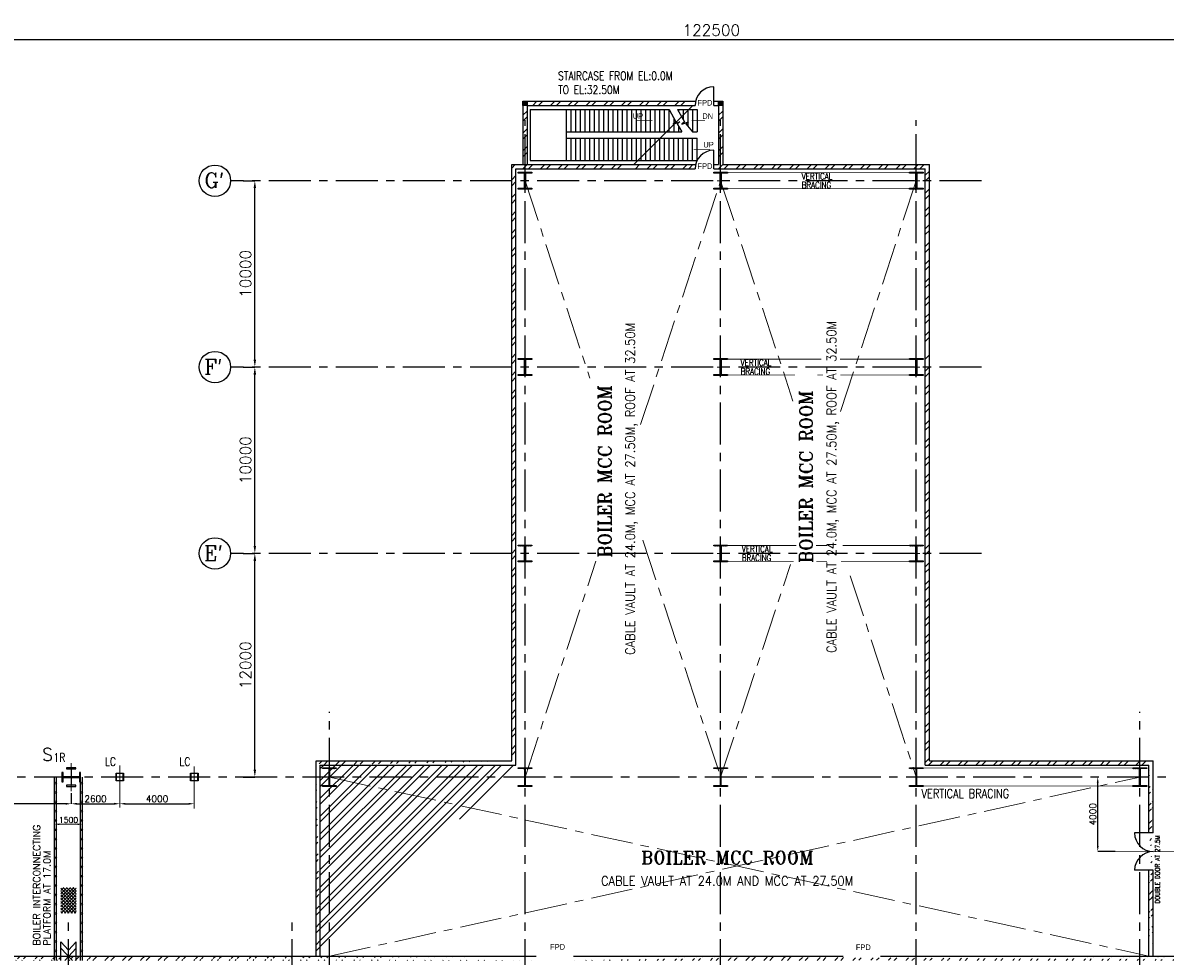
# Model space of a CAD drawing. Header units: inches. Extents: x 0 to 1544102, y -512776 to 23144100.
# Tile 52 of 256: x 135145 to 196453, y -178191 to -128112. Entities that reach past the tile are written whole.
import ezdxf

# ---------------------------------------------------------------- set-up
doc = ezdxf.new("R2010")
doc.units = ezdxf.units.IN
doc.header["$LTSCALE"] = 1800
doc.header["$MEASUREMENT"] = 0
doc.linetypes.add('CENTER', pattern=[2, 1.25, -0.25, 0.25, -0.25])
doc.linetypes.add('HIDDEN', pattern=[0.375, 0.25, -0.125])
doc.layers.get('0').update_dxf_attribs({"color": 253, "lineweight": 9})
for name, color, linetype in [('1', 7, 'Continuous'), ('1_01_STEEL_TIER1', 7, 'Continuous'), ('BRACING', 1, 'HIDDEN'), ('COL', 1, 'Continuous'), ('DIM', 4, 'Continuous'), ('GRID', 251, 'CENTER'), ('STAIR', 2, 'Continuous'), ('STEEL', 231, 'Continuous'), ('TEXT', 3, 'Continuous'), ('WALL', 6, 'Continuous')]:
    doc.layers.add(name, color=color, linetype=linetype)
doc.layers.add('CEN', color=2, linetype='CENTER', lineweight=15)
doc.styles.add('C4', font='COMPLEX', dxfattribs={"width": 0.75, "height": 625})
doc.styles.add('HTX11', font='O8111901')
doc.styles.add('ROMANC', font='ROMANC.SHX')
doc.styles.add('ROMANS', font='romans.shx')
doc.styles.add('ROMANT', font='romant')
doc.styles.add('S3', font='simplex.shx', dxfattribs={"width": 0.75, "height": 320})
doc.dimstyles.new('K2', dxfattribs={"dimtxt": 600, "dimasz": 400, "dimexe": 200, "dimexo": 200, "dimgap": 200, "dimtad": 1, "dimdec": 0, "dimzin": 0, "dimdsep": 46, "dimtxsty": 'ROMANC', "dimcen": 0.09, "dimclrd": 256, "dimclrt": 4, "dimadec": 0, "dimazin": 0, "dimtfac": 1, "dimtdec": 0, "dimtofl": 0, "dimtmove": 1, "dimatfit": 3, "dimfxl": 0.18, "dimtolj": 1, "dimtzin": 0, "dimarcsym": 0})
doc.dimstyles.new('STANDARD1', dxfattribs={"dimtxt": 300, "dimasz": 250, "dimexe": 0, "dimexo": 0, "dimgap": 80, "dimtad": 1, "dimdec": 0, "dimzin": 0, "dimdsep": 46, "dimtxsty": 'ROMANS', "dimcen": 0, "dimclrd": 4, "dimclre": 4, "dimclrt": 7, "dimadec": 0, "dimazin": 0, "dimtfac": 0.09, "dimtdec": 0, "dimtix": 1, "dimtofl": 0, "dimtmove": 0, "dimatfit": 3, "dimfxl": 1, "dimtolj": 1, "dimtzin": 0, "dimarcsym": 0})
doc.dimstyles.new('USER175', dxfattribs={"dimscale": 175, "dimtxt": 2, "dimasz": 1.75, "dimexe": 0, "dimexo": 0, "dimgap": 0.5, "dimtad": 1, "dimdec": 0, "dimzin": 0, "dimdsep": 46, "dimtxsty": 'ROMANS', "dimcen": 0, "dimclrd": 4, "dimclre": 4, "dimclrt": 4, "dimadec": 0, "dimazin": 0, "dimtfac": 0.09, "dimtdec": 0, "dimtix": 1, "dimtofl": 0, "dimtmove": 0, "dimatfit": 3, "dimfxl": 1, "dimtolj": 1, "dimtzin": 0, "dimarcsym": 0})
pattern_1 = [(45, (-320647.8, -239592.44), (-477.2971, 477.2971), []), (45, (-320329.6, -239592.44), (-477.2971, 477.2971), [])]

# ---------------------------------------------------------------- blocks, each defined once
blk = doc.blocks.new('*D260')
at = {"layer": 'DIM', "color": 0, "lineweight": -2, "transparency": 16777216}
for p, q in [((146966, -156581), (147596, -156581)), ((146966, -168581), (147596, -168581))]:
    blk.add_line(p, q, dxfattribs=at)
at = {"layer": 'DIM', "lineweight": -2, "transparency": 16777216}
blk.add_line((147596, -168181), (147596, -156981), dxfattribs=at)
at = {"layer": 'DIM', "transparency": 16777216}
for points in [[(147529, -156981), (147663, -156981), (147596, -156581)], [(147529, -168181), (147663, -168181), (147596, -168581)]]:
    blk.add_solid(points, dxfattribs=at)
at = {"layer": 'DIM', "color": 4, "transparency": 16777216, "insert": (147096, -162581), "char_height": 600, "attachment_point": 5, "rotation": 90, "style": 'ROMANC'}
blk.add_mtext('\\A1;12000', dxfattribs=at)
blk = doc.blocks.new('*D294')
at = {"layer": 'DIM', "color": 0, "lineweight": -2, "transparency": 16777216}
for p, q in [((110846, -135036), (110846, -129006)), ((233346, -137335), (233346, -129006))]:
    blk.add_line(p, q, dxfattribs=at)
at = {"layer": 'DIM', "lineweight": -2, "transparency": 16777216}
blk.add_line((111346, -129006), (232846, -129006), dxfattribs=at)
at = {"layer": 'DIM', "transparency": 16777216}
for points in [[(111346, -128922), (111346, -129089), (110846, -129006)], [(232846, -128922), (232846, -129089), (233346, -129006)]]:
    blk.add_solid(points, dxfattribs=at)
at = {"layer": 'DIM', "color": 4, "transparency": 16777216, "insert": (172096, -128506), "char_height": 600, "attachment_point": 5, "style": 'ROMANC'}
blk.add_mtext('\\A1;122500', dxfattribs=at)
blk = doc.blocks.new('*D295')
at = {"layer": 'DIM', "color": 0, "lineweight": -2, "transparency": 16777216}
for p, q in [((146966, -146581), (147596, -146581)), ((146966, -156581), (147596, -156581))]:
    blk.add_line(p, q, dxfattribs=at)
at = {"layer": 'DIM', "lineweight": -2, "transparency": 16777216}
blk.add_line((147596, -156181), (147596, -146981), dxfattribs=at)
at = {"layer": 'DIM', "transparency": 16777216}
for points in [[(147529, -146981), (147663, -146981), (147596, -146581)], [(147529, -156181), (147663, -156181), (147596, -156581)]]:
    blk.add_solid(points, dxfattribs=at)
at = {"layer": 'DIM', "color": 4, "transparency": 16777216, "insert": (147096, -151581), "char_height": 600, "attachment_point": 5, "rotation": 90, "style": 'ROMANC'}
blk.add_mtext('\\A1;10000', dxfattribs=at)
blk = doc.blocks.new('D-ROW COLUMN')
at = {"layer": 'COL'}
h = blk.add_hatch(dxfattribs=at)
h.set_pattern_fill('ANSI31', color=256, scale=200, angle=180, style=0)
h.set_pattern_definition([(225, (-560004.63, -115195.517), (17.6776695, -17.6776695), [])])
h.paths.add_polyline_path([(370, 500), (0, 500), (0, 460), (14, 460), (370, 460)])
h.paths.add_polyline_path([(0, 500), (-370, 500), (-370, 460), (0, 460)])
h.paths.add_polyline_path([(14, 460), (0, 460), (0, 0), (14, 0)])
h.paths.add_polyline_path([(0, 460), (-14, 460), (-14, 0), (0, 0)])
h.paths.add_polyline_path([(14, 0), (0, 0), (0, -460), (14, -460)])
h.paths.add_polyline_path([(0, 0), (-14, 0), (-14, -460), (0, -460)])
h.paths.add_polyline_path([(370, -460), (0, -460), (0, -500), (370, -500)])
h.paths.add_polyline_path([(0, -460), (-14, -460), (-370, -460), (-370, -500), (0, -500)])
at = {"layer": 'CEN'}
for p, q in [((192, 0), (-192, 0)), ((0, 500), (0, -500))]:
    blk.add_line(p, q, dxfattribs=at)
at = {"layer": 'COL'}
for points in [[(-370, 500), (370, 500), (370, 460), (-370, 460)], [(-14, 460), (14, 460), (14, -460), (-14, -460)], [(-370, -460), (370, -460), (370, -500), (-370, -500)]]:
    blk.add_lwpolyline(points, close=True, dxfattribs=at)
blk = doc.blocks.new('*D27')
at = {"layer": 'DIM', "color": 4, "lineweight": -2, "transparency": 16777216}
for p, q in [((-400, 6532), (-400, 6632)), ((850, 6632), (-150, 6632)), ((1100, 6532), (1100, 6632))]:
    blk.add_line(p, q, dxfattribs=at)
at = {"layer": 'DIM', "color": 4, "transparency": 16777216}
for points in [[(-150, 6674), (-150, 6590), (-400, 6632)], [(850, 6674), (850, 6590), (1100, 6632)]]:
    blk.add_solid(points, dxfattribs=at)
at = {"layer": 'DIM', "color": 4, "transparency": 16777216, "insert": (350, 6862), "char_height": 300, "attachment_point": 5, "style": 'ROMANS'}
blk.add_mtext('\\A1;1500', dxfattribs=at)
blk = doc.blocks.new('*D344')
at = {"layer": 'DIM', "color": 0, "lineweight": -2, "transparency": 16777216}
for p, q in [((146966, -136581), (147596, -136581)), ((146966, -146581), (147596, -146581))]:
    blk.add_line(p, q, dxfattribs=at)
at = {"layer": 'DIM', "lineweight": -2, "transparency": 16777216}
blk.add_line((147596, -146181), (147596, -136981), dxfattribs=at)
at = {"layer": 'DIM', "transparency": 16777216}
for points in [[(147529, -136981), (147663, -136981), (147596, -136581)], [(147529, -146181), (147663, -146181), (147596, -146581)]]:
    blk.add_solid(points, dxfattribs=at)
at = {"layer": 'DIM', "color": 4, "transparency": 16777216, "insert": (147096, -141581), "char_height": 600, "attachment_point": 5, "rotation": 90, "style": 'ROMANC'}
blk.add_mtext('\\A1;10000', dxfattribs=at)
blk = doc.blocks.new('F-ROW COLUMN')
at = {"layer": 'COL'}
h = blk.add_hatch(dxfattribs=at)
h.set_pattern_fill('ANSI31', color=256, scale=200, angle=180, style=0)
h.set_pattern_definition([(225, (-557328.912, -127499.994), (17.6776695, -17.6776695), [])])
h.paths.add_polyline_path([(370, 450), (0, 450), (0, 400), (22.5, 400), (370, 400)])
h.paths.add_polyline_path([(0, 450), (-370, 450), (-370, 400), (0, 400)])
h.paths.add_polyline_path([(0, 400), (-22.5, 400), (-22.5, 0), (0, 0)])
h.paths.add_polyline_path([(22.5, 400), (0, 400), (0, 0), (22.5, 0)])
h.paths.add_polyline_path([(0, 0), (-22.5, 0), (-22.5, -400), (0, -400)])
h.paths.add_polyline_path([(22.5, 0), (0, 0), (0, -400), (22.5, -400)])
h.paths.add_polyline_path([(0, -400), (-22.5, -400), (-370, -400), (-370, -450), (0, -450)])
h.paths.add_polyline_path([(370, -400), (0, -400), (0, -450), (370, -450)])
at = {"layer": 'CEN'}
for p, q in [((191.6, 0), (-191.6, 0)), ((0, -450), (0, 450))]:
    blk.add_line(p, q, dxfattribs=at)
at = {"layer": 'COL'}
for points in [[(-370, 450), (370, 450), (370, 400), (-370, 400)], [(-22.5, 400), (22.5, 400), (22.5, -400), (-22.5, -400)], [(-370, -400), (370, -400), (370, -450), (-370, -450)]]:
    blk.add_lwpolyline(points, close=True, dxfattribs=at)
blk = doc.blocks.new('*D351')
at = {"layer": 'DIM', "color": 4, "lineweight": -2, "transparency": 16777216}
blk.add_line((138052, -170014), (140040, -170014), dxfattribs=at)
at = {"layer": 'DIM', "color": 4, "transparency": 16777216}
for points in [[(138052, -169963), (138052, -170065), (137746, -170014)], [(140040, -169963), (140040, -170065), (140346, -170014)]]:
    blk.add_solid(points, dxfattribs=at)
at = {"layer": 'DIM', "color": 4, "transparency": 16777216, "insert": (139046, -169752), "char_height": 350, "attachment_point": 5, "style": 'ROMANS'}
blk.add_mtext('\\A1;2600', dxfattribs=at)
blk = doc.blocks.new('*D352')
at = {"layer": 'DIM', "color": 4, "lineweight": -2, "transparency": 16777216}
blk.add_line((140652, -170014), (144040, -170014), dxfattribs=at)
at = {"layer": 'DIM', "color": 4, "transparency": 16777216}
for points in [[(140652, -169963), (140652, -170065), (140346, -170014)], [(144040, -169963), (144040, -170065), (144346, -170014)]]:
    blk.add_solid(points, dxfattribs=at)
at = {"layer": 'DIM', "color": 4, "transparency": 16777216, "insert": (142346, -169752), "char_height": 350, "attachment_point": 5, "style": 'ROMANS'}
blk.add_mtext('\\A1;4000', dxfattribs=at)
blk = doc.blocks.new('*D355')
at = {"layer": 'DIM', "color": 4, "lineweight": -2, "transparency": 16777216}
for p, q in [((125746, -168496), (125746, -170014)), ((137746, -169437), (137746, -170014)), ((137440, -170014), (126052, -170014))]:
    blk.add_line(p, q, dxfattribs=at)
at = {"layer": 'DIM', "color": 4, "transparency": 16777216}
for points in [[(126052, -169963), (126052, -170065), (125746, -170014)], [(137440, -169963), (137440, -170065), (137746, -170014)]]:
    blk.add_solid(points, dxfattribs=at)
at = {"layer": 'DIM', "color": 4, "transparency": 16777216, "insert": (131746, -169752), "char_height": 350, "attachment_point": 5, "style": 'ROMANS'}
blk.add_mtext('\\A1;12000', dxfattribs=at)
blk = doc.blocks.new('*D532')
at = {"color": 4, "lineweight": -2, "transparency": 16777216}
for p, q in [((192835, -172275), (192835, -168887)), ((193771, -172581), (192835, -172581))]:
    blk.add_line(p, q, dxfattribs=at)
at = {"color": 4, "transparency": 16777216}
for points in [[(192784, -168887), (192886, -168887), (192835, -168581)], [(192784, -172275), (192886, -172275), (192835, -172581)]]:
    blk.add_solid(points, dxfattribs=at)
at = {"color": 4, "transparency": 16777216, "insert": (192572, -170581), "char_height": 350, "attachment_point": 5, "rotation": 90, "style": 'ROMANS'}
blk.add_mtext('\\A1;4000', dxfattribs=at)
blk = doc.blocks.new('BOILER INTERCONNECTION PLATFORM-RHS')
at = {"layer": 'STEEL'}
h = blk.add_hatch(dxfattribs=at)
h.set_pattern_fill('ANSI37', color=256, scale=1000, style=0)
h.set_pattern_definition([(45, (-55893.15, -117065.99), (-88.38835, 88.38835), []), (135, (-55893.15, -117065.99), (-88.38835, -88.38835), [])])
h.paths.add_polyline_path([(-67.8, 3247), (767.8, 3247), (767.8, 1863.1), (-67.8, 1863.1)])
for p, q in [((-400, -674.9), (-400, 9165.1)), ((-300, -674.9), (-300, 9165.1)), ((1000, -674.9), (1000, 9165.1)), ((1100, -674.9), (1100, 9165.1)), ((-60, -557.4), (-60, 327.6)), ((-60, 327.6), (350, -119.4)), ((760, 327.6), (350, -119.4)), ((760, -557.4), (760, 327.6)), ((-60, -672.4), (-60, -19.7)), ((-60, -19.7), (555, -672.4)), ((760, -19.7), (145, -672.4)), ((760, -672.4), (760, -19.7))]:
    blk.add_line(p, q, dxfattribs=at)
for centre in [(-349.8, 8839.3), (1050.2, 8839.3), (1050.2, 8839.3), (-349.8, 8339.3), (1050.2, 8339.3), (-350, 7839.3), (-350, 7339.3), (1050, 7839.3), (1050, 7339.3), (-350, 6839.3), (1050, 6839.3), (-350, 6339.3), (1050, 6339.3), (-350, 5839.3), (1050, 5839.3), (-350, 5339.3), (1050, 5339.3), (-350, 4839.3), (-350, 4339.3), (1050, 4839.3), (1050, 4339.3), (-350, 3839.3), (1050, 3839.3), (-350, 3339.3), (1050, 3339.3), (-350, 2839.3), (1050, 2839.3), (-350, 2339.3), (-350, 1839.3), (1050, 2339.3), (1050, 1839.3), (-350, 1339.3), (1050, 1339.3), (-350, 839.3), (1050, 839.3), (-350, 339.3), (1050, 339.3), (-350, -160.7), (1050, -160.7)]:
    blk.add_circle(centre, 50, dxfattribs=at)
at = {"layer": 'TEXT', "color": 3, "char_height": 375, "attachment_point": 4, "rotation": 90, "style": 'ROMANS'}
for s, insert in [('BOILER INTERCONNECTING', (-1357.4, 118.1)), ('PLATFORM AT 17.0M', (-799.6, 118.1))]:
    blk.add_mtext(s, dxfattribs=dict(at, insert=insert))
at = {"layer": 'DIM'}
dim = blk.add_linear_dim(base=(-400, 6632), p1=(1100, 6532), p2=(-400, 6532), dimstyle='STANDARD1', dxfattribs=at)
dim.commit()
dim.dimension.update_dxf_attribs({"geometry": '*D27', "text_midpoint": (350, 6862)})

msp = doc.modelspace()

# ---------------------------------------------------------------- hatches: boundary and pattern name
h = msp.add_hatch()
h.set_pattern_fill('ANSI32', color=256, scale=1800, style=0)
h.set_pattern_definition(pattern_1)
edge = h.paths.add_edge_path()
edge.add_line((150880.97, -178191.1), (150880.97, -167716.1))
edge.add_line((151110.97, -178191.1), (151110.97, -167946.1))
edge.add_line((150880.97, -167716.1), (161380.97, -167716.1))
edge.add_line((151110.97, -167946.1), (161610.97, -167946.1))
h = msp.add_hatch()
h.set_pattern_fill('ANSI32', color=256, scale=1800, style=0)
h.set_pattern_definition(pattern_1)
edge = h.paths.add_edge_path()
edge.add_line((195580.97, -171581.1), (195580.97, -167946.1))
edge.add_line((195810.97, -171581.1), (195810.97, -167716.1))
edge.add_line((195580.97, -178191.1), (195580.97, -173581.1))
edge.add_line((195810.97, -178191.1), (195810.97, -173581.1))
h = msp.add_hatch()
h.set_pattern_fill('ANSI32', color=256, scale=1800, style=0)
h.set_pattern_definition(pattern_1)
edge = h.paths.add_edge_path()
edge.add_line((85945.97, -178191.1), (131645.97, -178191.1))
edge.add_line((85945.97, -178421.1), (131645.97, -178421.1))
edge.add_line((132755.97, -178191.1), (162695.97, -178191.1))
edge.add_line((132755.97, -178421.1), (162695.97, -178421.1))
h = msp.add_hatch()
h.set_pattern_fill('ANSI32', color=256, scale=1800, style=0)
h.set_pattern_definition([(45, (-320647.8, -240592.44), (-477.2971, 477.2971), []), (45, (-320329.6, -240592.44), (-477.2971, 477.2971), [])])
edge = h.paths.add_edge_path()
edge.add_line((181169.57, -178191.1), (206945.97, -178191.1))
edge.add_line((181169.57, -178421.1), (206945.97, -178421.1))
edge.add_line((164695.97, -178191.1), (179169.57, -178191.1))
edge.add_line((164695.97, -178421.1), (179169.57, -178421.1))
edge.add_line((208445.97, -178191.1), (254145.97, -178191.1))
edge.add_line((208445.97, -178421.1), (254145.97, -178421.1))
edge.add_line((255255.97, -178191.1), (272835.97, -178191.1))
edge.add_line((255255.97, -178421.1), (272605.97, -178421.1))
edge.add_line((272835.97, -184617.97), (272835.97, -178191.1))
edge.add_line((272605.97, -184594.56), (272605.97, -178421.1))
at = {"layer": 'COL'}
h = msp.add_hatch(dxfattribs=at)
h.set_pattern_fill('ANSI31', color=1, scale=250, angle=180, style=0)
h.set_pattern_definition([(225, (158630.967, -137666.096), (22.09709, -22.09709), [])])
h.paths.add_polyline_path([(162210.97, -132546.1), (162210.97, -132316.1), (161980.97, -132316.1), (161980.97, -132546.1)])
h = msp.add_hatch(dxfattribs=at)
h.set_pattern_fill('ANSI31', color=1, scale=250, angle=180, style=0)
h.set_pattern_definition([(225, (169130.967, -137666.096), (22.09709, -22.09709), [])])
h.paths.add_polyline_path([(172710.97, -132546.1), (172710.97, -132316.1), (172480.97, -132316.1), (172480.97, -132546.1)])

# ---------------------------------------------------------------- linework, layer by layer
for p, q in [((162508.64, -132546.1), (162738.64, -132316.1)), ((162826.84, -132546.1), (163056.84, -132316.1)), ((163463.23, -132546.1), (163693.23, -132316.1)), ((163781.43, -132546.1), (164011.43, -132316.1)), ((164417.83, -132546.1), (164647.83, -132316.1)), ((164736.02, -132546.1), (164966.02, -132316.1)), ((165372.42, -132546.1), (165602.42, -132316.1)), ((165690.62, -132546.1), (165920.62, -132316.1)), ((166327.01, -132546.1), (166557.01, -132316.1)), ((166645.21, -132546.1), (166875.21, -132316.1)), ((167281.61, -132546.1), (167511.61, -132316.1)), ((167599.81, -132546.1), (167829.81, -132316.1)), ((168236.2, -132546.1), (168466.2, -132316.1)), ((168554.4, -132546.1), (168784.4, -132316.1)), ((169190.8, -132546.1), (169420.8, -132316.1)), ((169508.99, -132546.1), (169738.99, -132316.1)), ((170145.39, -132546.1), (170375.39, -132316.1)), ((170463.59, -132546.1), (170693.59, -132316.1)), ((161980.97, -133073.77), (162210.97, -132843.77)), ((167929.98, -135716.1), (171099.98, -132546.1)), ((172480.97, -133074.3), (172710.97, -132844.3)), ((161980.97, -133391.96), (162210.97, -133161.96)), ((172480.97, -133392.5), (172710.97, -133162.5)), ((161980.97, -134028.36), (162210.97, -133798.36)), ((161980.97, -134346.56), (162210.97, -134116.56)), ((172480.97, -134028.9), (172710.97, -133798.9)), ((172480.97, -134347.09), (172710.97, -134117.09)), ((161980.97, -134982.95), (162210.97, -134752.95)), ((172480.97, -134983.49), (172710.97, -134753.49)), ((161980.97, -135301.15), (162210.97, -135071.15)), ((172480.97, -135301.69), (172710.97, -135071.69)), ((161380.97, -135901.15), (161566.02, -135716.1)), ((161972.42, -135946.1), (162210.97, -135707.55)), ((162290.62, -135946.1), (162520.62, -135716.1)), ((162927.01, -135946.1), (163157.01, -135716.1)), ((163245.21, -135946.1), (163475.21, -135716.1)), ((163881.61, -135946.1), (164111.61, -135716.1)), ((164199.81, -135946.1), (164429.81, -135716.1)), ((164836.2, -135946.1), (165066.2, -135716.1)), ((165154.4, -135946.1), (165384.4, -135716.1)), ((165790.8, -135946.1), (166020.8, -135716.1)), ((166108.99, -135946.1), (166338.99, -135716.1)), ((166745.39, -135946.1), (166975.39, -135716.1)), ((167063.59, -135946.1), (167293.59, -135716.1)), ((168018.18, -135946.1), (168248.18, -135716.1)), ((168654.58, -135946.1), (168884.58, -135716.1)), ((168972.78, -135946.1), (169202.78, -135716.1)), ((169609.17, -135946.1), (169839.17, -135716.1)), ((169927.37, -135946.1), (170157.37, -135716.1)), ((170563.77, -135946.1), (170793.77, -135716.1)), ((170881.97, -135946.1), (171111.97, -135716.1)), ((172472.96, -135946.1), (172710.97, -135708.08)), ((172791.15, -135946.1), (173021.15, -135716.1)), ((173427.55, -135946.1), (173657.55, -135716.1)), ((173745.75, -135946.1), (173975.75, -135716.1)), ((174382.14, -135946.1), (174612.14, -135716.1)), ((174700.34, -135946.1), (174930.34, -135716.1)), ((175336.74, -135946.1), (175566.74, -135716.1)), ((175654.94, -135946.1), (175884.94, -135716.1)), ((176291.33, -135946.1), (176521.33, -135716.1)), ((176609.53, -135946.1), (176839.53, -135716.1)), ((177245.93, -135946.1), (177475.93, -135716.1)), ((177564.12, -135946.1), (177794.12, -135716.1)), ((178200.52, -135946.1), (178430.52, -135716.1)), ((178518.72, -135946.1), (178748.72, -135716.1)), ((179155.11, -135946.1), (179385.11, -135716.1)), ((179473.31, -135946.1), (179703.31, -135716.1)), ((180109.71, -135946.1), (180339.71, -135716.1)), ((180427.91, -135946.1), (180657.91, -135716.1)), ((181064.3, -135946.1), (181294.3, -135716.1)), ((181382.5, -135946.1), (181612.5, -135716.1)), ((182018.9, -135946.1), (182248.9, -135716.1)), ((182337.09, -135946.1), (182567.09, -135716.1)), ((182973.49, -135946.1), (183203.49, -135716.1)), ((183291.69, -135946.1), (183521.69, -135716.1)), ((183580.97, -136293.21), (183810.97, -136063.21)), ((161380.97, -136537.55), (161610.97, -136307.55)), ((161380.97, -136855.75), (161610.97, -136625.75)), ((183580.97, -136611.41), (183810.97, -136381.41)), ((161380.97, -137492.14), (161610.97, -137262.14)), ((183580.97, -137247.81), (183810.97, -137017.81)), ((161380.97, -137810.34), (161610.97, -137580.34)), ((183580.97, -137566.01), (183810.97, -137336.01)), ((161380.97, -138446.74), (161610.97, -138216.74)), ((161380.97, -138764.93), (161610.97, -138534.93)), ((183580.97, -138202.4), (183810.97, -137972.4)), ((183580.97, -138520.6), (183810.97, -138290.6)), ((183580.97, -139157), (183810.97, -138927)), ((161380.97, -139401.33), (161610.97, -139171.33)), ((161380.97, -139719.53), (161610.97, -139489.53)), ((183580.97, -139475.19), (183810.97, -139245.19)), ((161380.97, -140355.93), (161610.97, -140125.93)), ((183580.97, -140111.59), (183810.97, -139881.59)), ((183580.97, -140429.79), (183810.97, -140199.79)), ((161380.97, -140674.12), (161610.97, -140444.12)), ((183580.97, -141066.18), (183810.97, -140836.18)), ((161380.97, -141310.52), (161610.97, -141080.52)), ((161380.97, -141628.72), (161610.97, -141398.72)), ((183580.97, -141384.38), (183810.97, -141154.38)), ((161380.97, -142265.11), (161610.97, -142035.11)), ((183580.97, -142020.78), (183810.97, -141790.78)), ((183580.97, -142338.98), (183810.97, -142108.98)), ((161380.97, -142583.31), (161610.97, -142353.31)), ((183580.97, -142975.37), (183810.97, -142745.37)), ((161380.97, -143219.71), (161610.97, -142989.71)), ((161380.97, -143537.91), (161610.97, -143307.91)), ((183580.97, -143293.57), (183810.97, -143063.57)), ((161380.97, -144174.3), (161610.97, -143944.3)), ((183580.97, -143929.97), (183810.97, -143699.97)), ((183580.97, -144248.17), (183810.97, -144018.17)), ((161380.97, -144492.5), (161610.97, -144262.5)), ((183580.97, -144884.56), (183810.97, -144654.56)), ((161380.97, -145128.9), (161610.97, -144898.9)), ((161380.97, -145447.09), (161610.97, -145217.09)), ((183580.97, -145202.76), (183810.97, -144972.76)), ((161380.97, -146083.49), (161610.97, -145853.49)), ((161380.97, -146401.69), (161610.97, -146171.69)), ((183580.97, -146157.35), (183810.97, -145927.35)), ((161380.97, -147038.08), (161610.97, -146808.08)), ((161380.97, -147356.28), (161610.97, -147126.28)), ((183580.97, -146793.75), (183810.97, -146563.75)), ((183580.97, -147111.95), (183810.97, -146881.95)), ((183580.97, -147748.34), (183810.97, -147518.34)), ((161380.97, -147992.68), (161610.97, -147762.68)), ((161380.97, -148310.88), (161610.97, -148080.88)), ((183580.97, -148066.54), (183810.97, -147836.54)), ((161380.97, -148947.27), (161610.97, -148717.27)), ((183580.97, -148702.94), (183810.97, -148472.94)), ((183580.97, -149021.14), (183810.97, -148791.14)), ((161380.97, -149265.47), (161610.97, -149035.47)), ((183580.97, -149657.53), (183810.97, -149427.53)), ((161380.97, -149901.87), (161610.97, -149671.87)), ((161380.97, -150220.06), (161610.97, -149990.06)), ((183580.97, -149975.73), (183810.97, -149745.73)), ((161380.97, -150856.46), (161610.97, -150626.46)), ((183580.97, -150612.13), (183810.97, -150382.13)), ((183580.97, -150930.32), (183810.97, -150700.32)), ((161380.97, -151174.66), (161610.97, -150944.66)), ((183580.97, -151566.72), (183810.97, -151336.72)), ((161380.97, -151811.05), (161610.97, -151581.05)), ((161380.97, -152129.25), (161610.97, -151899.25)), ((183580.97, -151884.92), (183810.97, -151654.92)), ((161380.97, -152765.65), (161610.97, -152535.65)), ((183580.97, -152521.31), (183810.97, -152291.31)), ((183580.97, -152839.51), (183810.97, -152609.51)), ((161380.97, -153083.85), (161610.97, -152853.85)), ((183580.97, -153475.91), (183810.97, -153245.91)), ((161380.97, -153720.24), (161610.97, -153490.24)), ((161380.97, -154038.44), (161610.97, -153808.44)), ((183580.97, -153794.11), (183810.97, -153564.11)), ((161380.97, -154674.84), (161610.97, -154444.84)), ((183580.97, -154430.5), (183810.97, -154200.5)), ((161380.97, -154993.04), (161610.97, -154763.04)), ((183580.97, -154748.7), (183810.97, -154518.7)), ((161380.97, -155629.43), (161610.97, -155399.43)), ((161380.97, -155947.63), (161610.97, -155717.63)), ((183580.97, -155385.1), (183810.97, -155155.1)), ((183580.97, -155703.3), (183810.97, -155473.3)), ((183580.97, -156339.69), (183810.97, -156109.69)), ((161380.97, -156584.03), (161610.97, -156354.03)), ((161380.97, -156902.22), (161610.97, -156672.22)), ((183580.97, -156657.89), (183810.97, -156427.89)), ((161380.97, -157538.62), (161610.97, -157308.62)), ((183580.97, -157294.29), (183810.97, -157064.29)), ((183580.97, -157612.48), (183810.97, -157382.48)), ((161380.97, -157856.82), (161610.97, -157626.82)), ((183580.97, -158248.88), (183810.97, -158018.88)), ((161380.97, -158493.21), (161610.97, -158263.21)), ((161380.97, -158811.41), (161610.97, -158581.41)), ((183580.97, -158567.08), (183810.97, -158337.08)), ((161380.97, -159447.81), (161610.97, -159217.81)), ((183580.97, -159203.47), (183810.97, -158973.47)), ((183580.97, -159521.67), (183810.97, -159291.67)), ((161380.97, -159766.01), (161610.97, -159536.01)), ((183580.97, -160158.07), (183810.97, -159928.07)), ((161380.97, -160402.4), (161610.97, -160172.4)), ((161380.97, -160720.6), (161610.97, -160490.6)), ((183580.97, -160476.27), (183810.97, -160246.27)), ((161380.97, -161357), (161610.97, -161127)), ((183580.97, -161112.66), (183810.97, -160882.66)), ((183580.97, -161430.86), (183810.97, -161200.86)), ((161380.97, -161675.19), (161610.97, -161445.19)), ((183580.97, -162067.26), (183810.97, -161837.26)), ((161380.97, -162311.59), (161610.97, -162081.59)), ((161380.97, -162629.79), (161610.97, -162399.79)), ((183580.97, -162385.45), (183810.97, -162155.45)), ((161380.97, -163266.18), (161610.97, -163036.18)), ((183580.97, -163021.85), (183810.97, -162791.85)), ((161380.97, -163584.38), (161610.97, -163354.38)), ((183580.97, -163340.05), (183810.97, -163110.05)), ((161380.97, -164220.78), (161610.97, -163990.78)), ((183580.97, -163976.44), (183810.97, -163746.44)), ((183580.97, -164294.64), (183810.97, -164064.64)), ((161380.97, -164538.98), (161610.97, -164308.98)), ((183580.97, -164931.04), (183810.97, -164701.04)), ((161380.97, -165175.37), (161610.97, -164945.37)), ((161380.97, -165493.57), (161610.97, -165263.57)), ((183580.97, -165249.24), (183810.97, -165019.24)), ((161380.97, -166129.97), (161610.97, -165899.97)), ((183580.97, -165885.63), (183810.97, -165655.63)), ((183580.97, -166203.83), (183810.97, -165973.83)), ((161380.97, -166448.17), (161610.97, -166218.17)), ((183580.97, -166840.23), (183810.97, -166610.23)), ((161380.97, -167084.56), (161610.97, -166854.56)), ((161380.97, -167402.76), (161610.97, -167172.76)), ((183580.97, -167158.42), (183810.97, -166928.42)), ((183580.97, -167794.82), (183810.97, -167564.82)), ((183747.89, -167946.1), (183977.89, -167716.1)), ((184384.29, -167946.1), (184614.29, -167716.1)), ((184702.48, -167946.1), (184932.48, -167716.1)), ((185338.88, -167946.1), (185568.88, -167716.1)), ((185657.08, -167946.1), (185887.08, -167716.1)), ((186293.47, -167946.1), (186523.47, -167716.1)), ((186611.67, -167946.1), (186841.67, -167716.1)), ((187248.07, -167946.1), (187478.07, -167716.1)), ((187566.27, -167946.1), (187796.27, -167716.1)), ((188202.66, -167946.1), (188432.66, -167716.1)), ((188520.86, -167946.1), (188750.86, -167716.1)), ((189157.26, -167946.1), (189387.26, -167716.1)), ((189475.46, -167946.1), (189705.46, -167716.1)), ((190111.85, -167946.1), (190341.85, -167716.1)), ((190430.05, -167946.1), (190660.05, -167716.1)), ((191066.45, -167946.1), (191296.45, -167716.1)), ((191384.64, -167946.1), (191614.64, -167716.1)), ((192021.04, -167946.1), (192251.04, -167716.1)), ((192339.24, -167946.1), (192569.24, -167716.1)), ((192975.63, -167946.1), (193205.63, -167716.1)), ((193293.83, -167946.1), (193523.83, -167716.1)), ((193930.23, -167946.1), (194160.23, -167716.1)), ((194248.43, -167946.1), (194478.43, -167716.1)), ((194884.82, -167946.1), (195114.82, -167716.1)), ((195203.02, -167946.1), (195433.02, -167716.1))]:
    msp.add_line(p, q)
at = {"layer": '1'}
for centre in [(145455.63, -136581.1), (145455.63, -136581.1), (145455.63, -146581.1), (145455.63, -146581.1), (145455.63, -156581.1), (145455.63, -156581.1)]:
    msp.add_circle(centre, 840.34, dxfattribs=at)
at = {"layer": '1_01_STEEL_TIER1', "color": 1}
for p, q in [((140145.98, -168381.09), (140545.98, -168381.09)), ((140145.98, -168781.1), (140145.98, -168381.09)), ((140529.98, -168397.1), (140161.98, -168397.1)), ((140161.98, -168397.1), (140161.98, -168765.09)), ((140529.98, -168765.09), (140529.98, -168397.1)), ((140545.98, -168381.09), (140545.98, -168781.1)), ((144145.98, -168381.09), (144545.98, -168381.09)), ((144145.98, -168781.1), (144145.98, -168381.09)), ((144529.98, -168397.1), (144161.98, -168397.1)), ((144161.98, -168397.1), (144161.98, -168765.09)), ((144529.98, -168765.09), (144529.98, -168397.1)), ((144545.98, -168381.09), (144545.98, -168781.1)), ((140545.98, -168781.1), (140145.98, -168781.1)), ((140161.98, -168765.09), (140529.98, -168765.09)), ((144545.98, -168781.1), (144145.98, -168781.1)), ((144161.98, -168765.09), (144529.98, -168765.09))]:
    msp.add_line(p, q, dxfattribs=at)
msp.add_lwpolyline([(138245.97, -168831.46), (138245.97, -168331.46), (138182.97, -168331.46), (138182.97, -168565.46), (137761.97, -168565.46), (137761.97, -168144.46), (137995.97, -168144.46), (137995.97, -168081.46), (137495.97, -168081.46), (137495.97, -168144.46), (137729.97, -168144.46), (137729.97, -168565.46), (137308.97, -168565.46), (137308.97, -168331.46), (137245.97, -168331.46), (137245.97, -168831.46), (137308.97, -168831.46), (137308.97, -168597.46), (137729.97, -168597.46), (137729.97, -169018.46), (137495.97, -169018.46), (137495.97, -169081.46), (137995.97, -169081.46), (137995.97, -169018.46), (137761.97, -169018.46), (137761.97, -168597.46), (138182.97, -168597.46), (138182.97, -168831.46), (138245.97, -168831.46)], dxfattribs=at)
at = {"layer": 'BRACING', "const_width": 40}
for points in [[(172965.97, -136156.1), (182725.97, -136156.1)], [(172965.97, -137006.1), (182725.97, -137006.1)], [(172965.97, -146156.1), (178008.88, -146156.1)], [(178996.27, -146156.1), (182725.97, -146156.1)], [(172965.97, -147006.1), (176587.47, -147006.1)], [(177791.87, -147006.1), (178084.83, -147006.1)], [(179028.82, -147006.1), (182725.97, -147006.1)], [(172965.97, -156156.1), (176650.56, -156156.1)], [(177718.6, -156156.1), (178296.21, -156156.1)], [(179146.28, -156156.1), (182725.97, -156156.1)], [(172965.97, -157006.1), (176508.88, -157006.1)], [(177729.5, -157006.1), (178307.11, -157006.1)], [(179059.1, -157006.1), (182725.97, -157006.1)], [(183465.97, -168101.1), (194725.97, -168101.1)], [(183465.97, -169061.1), (194725.97, -169061.1)]]:
    msp.add_lwpolyline(points, dxfattribs=at)
at = {"layer": 'CEN'}
for p, q in [((162095.97, -136581.1), (165570.06, -147168.79)), ((168302.44, -149666.14), (172595.97, -136581.1)), ((172595.97, -136581.1), (176477.74, -148411.26)), ((179031.01, -148969.53), (183095.97, -136581.1)), ((168423.59, -155865.27), (172595.97, -168581.1)), ((162095.97, -168581.1), (165894.98, -157003.15)), ((172595.97, -168581.1), (176337.37, -157178.72)), ((179556.12, -157792.99), (183095.97, -168581.1)), ((137745.97, -169331.1), (137745.97, -167831.1)), ((140345.97, -170214.84), (140345.97, -167831.1)), ((144345.97, -170268.5), (144345.97, -167831.1)), ((151595.97, -178191.1), (195095.97, -168581.1)), ((151595.97, -168581.1), (195580.97, -178191.1))]:
    msp.add_line(p, q, dxfattribs=at)
at = {"layer": 'COL'}
for points in [[(161980.97, -132316.1), (162210.97, -132316.1), (162210.97, -132546.1), (161980.97, -132546.1)], [(172480.97, -132316.1), (172710.97, -132316.1), (172710.97, -132546.1), (172480.97, -132546.1)]]:
    msp.add_lwpolyline(points, close=True, dxfattribs=at)
at = {"layer": 'GRID'}
for p, q in [((162095.97, -204730.69), (162095.97, -133329.12)), ((172595.97, -204730.69), (172595.97, -133329.12)), ((183095.97, -204730.69), (183095.97, -133329.12)), ((186595.97, -136581.1), (146295.97, -136581.1)), ((186595.97, -146581.1), (146295.97, -146581.1)), ((186595.97, -156581.1), (146295.97, -156581.1)), ((151595.97, -204730.69), (151595.97, -165081.1)), ((195095.97, -204730.69), (195095.97, -165081.1)), ((278395.97, -168581.1), (19295.97, -168581.1)), ((137595.97, -204730.69), (137595.97, -176081.1)), ((149595.97, -204730.69), (149595.97, -176081.1)), ((149595.97, -204730.69), (149595.97, -176081.1))]:
    msp.add_line(p, q, dxfattribs=at)
at = {"layer": 'STAIR', "linetype": 'Continuous'}
for p, q in [((162380.97, -132763.6), (169830.97, -132763.6)), ((162380.97, -132763.6), (162380.97, -135498.6)), ((164330.97, -133963.6), (164330.97, -132763.6)), ((164330.97, -133963.6), (164330.97, -132763.6)), ((164580.97, -133963.6), (164580.97, -132763.6)), ((164830.97, -133963.6), (164830.97, -132763.6)), ((165080.97, -133963.6), (165080.97, -132763.6)), ((165330.97, -133963.6), (165330.97, -132763.6)), ((165580.97, -133963.6), (165580.97, -132763.6)), ((165830.97, -133963.6), (165830.97, -132763.6)), ((166080.97, -133963.6), (166080.97, -132763.6)), ((166330.97, -133963.6), (166330.97, -132763.6)), ((166580.97, -133963.6), (166580.97, -132763.6)), ((166830.97, -133963.6), (166830.97, -132763.6)), ((167080.97, -133963.6), (167080.97, -132763.6)), ((167330.97, -133963.6), (167330.97, -132763.6)), ((167580.97, -133963.6), (167580.97, -132763.6)), ((167830.97, -133963.6), (167830.97, -132763.6)), ((168080.97, -133963.6), (168080.97, -132763.6)), ((168330.97, -133963.6), (168330.97, -132763.6)), ((168580.97, -133963.6), (168580.97, -132763.6)), ((168830.97, -133963.6), (168830.97, -132763.6)), ((169080.97, -133963.6), (169080.97, -132763.6)), ((169330.97, -133963.6), (169330.97, -132763.6)), ((169580.97, -133963.6), (169580.97, -132763.6)), ((169830.97, -133963.6), (169830.97, -132763.6)), ((170283.05, -132763.6), (171330.97, -132763.6)), ((170330.97, -132763.6), (170330.97, -132850.28)), ((170580.97, -132763.6), (170580.97, -133302.52)), ((170830.97, -132763.6), (170830.97, -133654.65)), ((171080.97, -132763.6), (171080.97, -133963.6)), ((171330.97, -132763.6), (171330.97, -133963.6)), ((170080.97, -133232.04), (170080.97, -133963.6)), ((170330.97, -133649.79), (170330.97, -133963.6)), ((164330.97, -134298.6), (164330.97, -133963.6)), ((164330.97, -133963.6), (170505.12, -133963.6)), ((171080.97, -133963.6), (171330.97, -133963.6)), ((164330.97, -135498.6), (164330.97, -134298.6)), ((164330.97, -134298.6), (171330.97, -134298.6)), ((164330.97, -135498.6), (164330.97, -134298.6)), ((164580.97, -135498.6), (164580.97, -134298.6)), ((164830.97, -135498.6), (164830.97, -134298.6)), ((165080.97, -135498.6), (165080.97, -134298.6)), ((165330.97, -135498.6), (165330.97, -134298.6)), ((165580.97, -135498.6), (165580.97, -134298.6)), ((165830.97, -135498.6), (165830.97, -134298.6)), ((166080.97, -135498.6), (166080.97, -134298.6)), ((166330.97, -135498.6), (166330.97, -134298.6)), ((166580.97, -135498.6), (166580.97, -134298.6)), ((166830.97, -135498.6), (166830.97, -134298.6)), ((167080.97, -135498.6), (167080.97, -134298.6)), ((167330.97, -135498.6), (167330.97, -134298.6)), ((167580.97, -135498.6), (167580.97, -134298.6)), ((167830.97, -135498.6), (167830.97, -134298.6)), ((168080.97, -135498.6), (168080.97, -134298.6)), ((168330.97, -135498.6), (168330.97, -134298.6)), ((168580.97, -135498.6), (168580.97, -134298.6)), ((168830.97, -135498.6), (168830.97, -134298.6)), ((169080.97, -135498.6), (169080.97, -134298.6)), ((169330.97, -135498.6), (169330.97, -134298.6)), ((169580.97, -135498.6), (169580.97, -134298.6)), ((169830.97, -135498.6), (169830.97, -134298.6)), ((170080.97, -135498.6), (170080.97, -134298.6)), ((170330.97, -135498.6), (170330.97, -134298.6)), ((170580.97, -135498.6), (170580.97, -134298.6)), ((170830.97, -135498.6), (170830.97, -134298.6)), ((171080.97, -135498.6), (171080.97, -134298.6)), ((171330.97, -135498.6), (171330.97, -134298.6)), ((162380.97, -135498.6), (171330.97, -135498.6))]:
    msp.add_line(p, q, dxfattribs=at)
at = {"layer": 'STAIR', "linetype": 'Continuous', "flags": 128}
for points in [[(169830.97, -132763.6), (170187.34, -133431.37), (170047.08, -133542.05), (170403.1, -133416.35), (170262.84, -133527.03), (170505.12, -133963.6)], [(170283.05, -132763.6), (170652.2, -133431.37), (170511.94, -133542.05), (170867.96, -133416.35), (170727.7, -133527.03), (171080.97, -133963.6)]]:
    msp.add_lwpolyline(points, dxfattribs=at)
for points in [[(168978.98, -133363.6, 0, 150, 0), (168624.29, -133363.6, 25, 25, 0), (168065.65, -133363.6, 25, 25, 0)], [(171001.33, -133363.6, 0, 150, 0), (171356.02, -133363.6, 25, 25, 0), (171752.9, -133363.6, 25, 25, 0)], [(171107.37, -134898.6, 0, 150, 0), (171462.06, -134898.6, 25, 25, 0), (172020.7, -134898.6, 25, 25, 0)]]:
    msp.add_lwpolyline(points, format="xyseb", dxfattribs=at)
at = {"layer": 'STEEL', "const_width": 30}
msp.add_lwpolyline([(193095.97, -172581.1), (197595.97, -172581.1)], dxfattribs=at)
at = {"layer": 'WALL'}
for p, q in [((172225.97, -132546.1), (172225.97, -131546.1)), ((162210.97, -132316.1), (171252.78, -132316.1)), ((172225.97, -132316.1), (172480.97, -132316.1)), ((161980.97, -132546.1), (161980.97, -135716.1)), ((162210.97, -132546.1), (171225.97, -132546.1)), ((162210.97, -132546.1), (162210.97, -135716.1)), ((172225.97, -132546.1), (172480.97, -132546.1)), ((172480.97, -132546.1), (172480.97, -135716.1)), ((172710.97, -132546.1), (172710.97, -135716.1)), ((172225.97, -135946.1), (172225.97, -134946.1)), ((161380.97, -167716.1), (161380.97, -135716.1)), ((161380.97, -135716.1), (171252.78, -135716.1)), ((161610.97, -167946.1), (161610.97, -135946.1)), ((161610.97, -135946.1), (171225.97, -135946.1)), ((172225.97, -135716.1), (172480.97, -135716.1)), ((172225.97, -135946.1), (183580.97, -135946.1)), ((172710.97, -135716.1), (183810.97, -135716.1)), ((183580.97, -167946.1), (183580.97, -135946.1)), ((183810.97, -167716.1), (183810.97, -135716.1)), ((150880.97, -178191.1), (150880.97, -167716.1)), ((150880.97, -167716.1), (161380.97, -167716.1)), ((151110.97, -178191.1), (151110.97, -167946.1)), ((151110.97, -167946.1), (161610.97, -167946.1)), ((183580.97, -167946.1), (195580.97, -167946.1)), ((183810.97, -167716.1), (195810.97, -167716.1)), ((195580.97, -171581.1), (195580.97, -167946.1)), ((195810.97, -171581.1), (195810.97, -167716.1)), ((195810.97, -171581.1), (194810.97, -171581.1)), ((195810.97, -173581.1), (194810.97, -173581.1)), ((195580.97, -178191.1), (195580.97, -173581.1)), ((195810.97, -178191.1), (195810.97, -173581.1)), ((132755.97, -178191.1), (162695.97, -178191.1)), ((164695.97, -178191.1), (179169.57, -178191.1)), ((181169.57, -178191.1), (206945.97, -178191.1))]:
    msp.add_line(p, q, dxfattribs=at)
for centre, start, end in [((172225.97, -132546.1), 90, 180), ((172225.97, -135946.1), 90, 180), ((195810.97, -171581.1), 180, 270), ((195810.97, -173581.1), 90, 180)]:
    msp.add_arc(centre, 1000, start, end, dxfattribs=at)

# ---------------------------------------------------------------- block references
for name, p in [('F-ROW COLUMN', (162095.97, -136581.1)), ('F-ROW COLUMN', (172595.97, -136581.1)), ('F-ROW COLUMN', (183095.97, -136581.1)), ('F-ROW COLUMN', (162095.97, -146581.1)), ('F-ROW COLUMN', (172595.97, -146581.1)), ('F-ROW COLUMN', (183095.97, -146581.1)), ('F-ROW COLUMN', (162095.97, -156581.1)), ('F-ROW COLUMN', (172595.97, -156581.1)), ('F-ROW COLUMN', (183095.97, -156581.1)), ('BOILER INTERCONNECTION PLATFORM-RHS', (137245.97, -177746.15)), ('D-ROW COLUMN', (151595.97, -168581.1)), ('D-ROW COLUMN', (162095.97, -168581.1)), ('D-ROW COLUMN', (172595.97, -168581.1)), ('D-ROW COLUMN', (183095.97, -168581.1)), ('D-ROW COLUMN', (195095.97, -168581.1))]:
    msp.add_blockref(name, p)

# ---------------------------------------------------------------- texts
at = {"layer": 'TEXT', "linetype": 'Continuous', "style": 'HTX11'}
for s, p in [('FPD', (171353.01, -132549.15)), ('UP', (167880.72, -133263.6)), ('DN', (171611.66, -133263.6)), ('UP', (171668.66, -134798.6)), ('FPD', (171353.01, -135947.81)), ('FPD', (163445.3, -177844.53)), ('FPD', (179853.36, -177863.99))]:
    msp.add_text(s, height=300, dxfattribs=at).set_placement(p)
at = {"layer": 'TEXT', "style": 'ROMANC'}
for s, p in [("G'", (144886.01, -136957.16)), ("F'", (144886.01, -146957.16)), ("E'", (144872.26, -156957.16))]:
    msp.add_text(s, height=800, dxfattribs=at).set_placement(p)
at = {"layer": 'TEXT', "style": 'ROMANS'}
for s, height, width, p in [('CABLE VAULT AT 24.0M, MCC AT 27.50M, ROOF AT 32.50M', 500, 0.9, (167991.32, -162030.3)), ('CABLE VAULT AT 24.0M, MCC AT 27.50M, ROOF AT 32.50M', 500, 0.9, (178795.79, -161925.45)), ('DOUBLE DOOR AT 27.5M', 250, 0.8, (196160.97, -175367.13))]:
    msp.add_text(s, height=height, rotation=90, dxfattribs=dict(at, width=width)).set_placement(p)
at = {"layer": 'TEXT', "color": 3, "style": 'ROMANT'}
for p in [(166730.32, -156810.75), (177534.79, -157096.74)]:
    msp.add_text('BOILER MCC ROOM', height=700, rotation=90, dxfattribs=at).set_placement(p)
at = {"layer": 'TEXT', "style": 'C4', "text_generation_flag": 6}
msp.add_text('S', height=675, rotation=180, dxfattribs=at).set_placement((136176.88, -167704.39))
at = {"layer": 'TEXT'}
for s, height, style, width, p in [('1R', 450, 'S3', 0.8, (136788.9, -167756.93)), ('LC', 450, 'S3', 0.8, (139553.19, -167976.26)), ('LC', 450, 'S3', 0.8, (143553.19, -167976.26)), ('CABLE VAULT AT 24.0M AND MCC AT 27.50M', 500, 'ROMANS', 0.9, (166174.83, -174402.78))]:
    msp.add_text(s, height=height, dxfattribs=dict(at, style=style, width=width)).set_placement(p)
at = {"layer": 'TEXT', "color": 3, "style": 'ROMANT'}
msp.add_text('BOILER MCC ROOM', height=700, dxfattribs=at).set_placement((168318.19, -173249.15))
at = {"layer": 'TEXT', "insert": (163871.71, -130729.26), "char_height": 450, "attachment_point": 1, "style": 'ROMANS'}
msp.add_mtext_dynamic_manual_height_columns('{\\W0.8;STAIRCASE FROM EL:0.0M TO EL:32.50M}', width=6932.3139, gutter_width=1, heights=[0], dxfattribs=at)
at = {"layer": 'TEXT', "char_height": 350, "width": 1838.5567, "attachment_point": 1, "line_spacing_factor": 0.805714, "style": 'ROMANS'}
for insert in [(176945.49, -136171.1), (173669.71, -146171.1), (173730.49, -156171.1)]:
    msp.add_mtext('{\\W0.8;VERTICAL BRACING}', dxfattribs=dict(at, insert=insert))
at = {"layer": 'TEXT', "insert": (183376.16, -169225.42), "char_height": 480, "width": 6467.9149, "attachment_point": 1, "style": 'ROMANS'}
msp.add_mtext('{\\W0.8;VERTICAL BRACING}', dxfattribs=at)

# ---------------------------------------------------------------- dimensions: what is measured, and where the dimension line sits
dim = msp.add_linear_dim(base=(192834.84, -168581.1), p1=(193771.05, -172581.1), p2=(192834.84, -168581.1), angle=90, dimstyle='USER175')
dim.commit()
dim.dimension.update_dxf_attribs({"geometry": '*D532', "text_midpoint": (192572.34, -170581.1)})
at = {"layer": 'DIM'}
dim = msp.add_linear_dim(base=(233345.97, -129005.8), p1=(110845.97, -135035.61), p2=(233345.97, -137335.43), dimstyle='K2', override={"dimasz": 500, "dimexe": 0, "dimexo": 0}, dxfattribs=at)
dim.commit()
dim.dimension.update_dxf_attribs({"geometry": '*D294', "text_midpoint": (172095.97, -128505.8)})
for base, p1, p2, picture, middle in [((147595.97, -136581.1), (146966.33, -146581.1), (146966.33, -136581.1), '*D344', (147095.97, -141581.1)), ((147595.97, -146581.1), (146966.33, -156581.1), (146966.33, -146581.1), '*D295', (147095.97, -151581.1)), ((147595.97, -156581.1), (146966.33, -168581.1), (146966.33, -156581.1), '*D260', (147095.97, -162581.1))]:
    dim = msp.add_linear_dim(base=base, p1=p1, p2=p2, angle=90, dimstyle='K2', override={"dimexe": 0, "dimexo": 0}, dxfattribs=at)
    dim.commit()
    dim.dimension.update_dxf_attribs({"geometry": picture, "text_midpoint": middle})
dim = msp.add_linear_dim(base=(125745.97, -170014.17), p1=(137745.97, -169436.71), p2=(125745.97, -168495.54), angle=180, dimstyle='USER175', dxfattribs=at)
dim.commit()
dim.dimension.update_dxf_attribs({"geometry": '*D355', "text_midpoint": (131745.97, -169751.67)})
for base, p1, p2, picture, middle in [((140345.97, -170014.17), (137745.97, -170014.17, -33025), (140345.97, -170014.17, -33025), '*D351', (139045.97, -169751.67)), ((144345.97, -170014.17), (140345.97, -170014.17), (144345.97, -170014.17, -33025), '*D352', (142345.97, -169751.67))]:
    dim = msp.add_linear_dim(base=base, p1=p1, p2=p2, dimstyle='USER175', dxfattribs=at)
    dim.commit()
    dim.dimension.update_dxf_attribs({"geometry": picture, "text_midpoint": middle})

doc.saveas('drawing.dxf')
